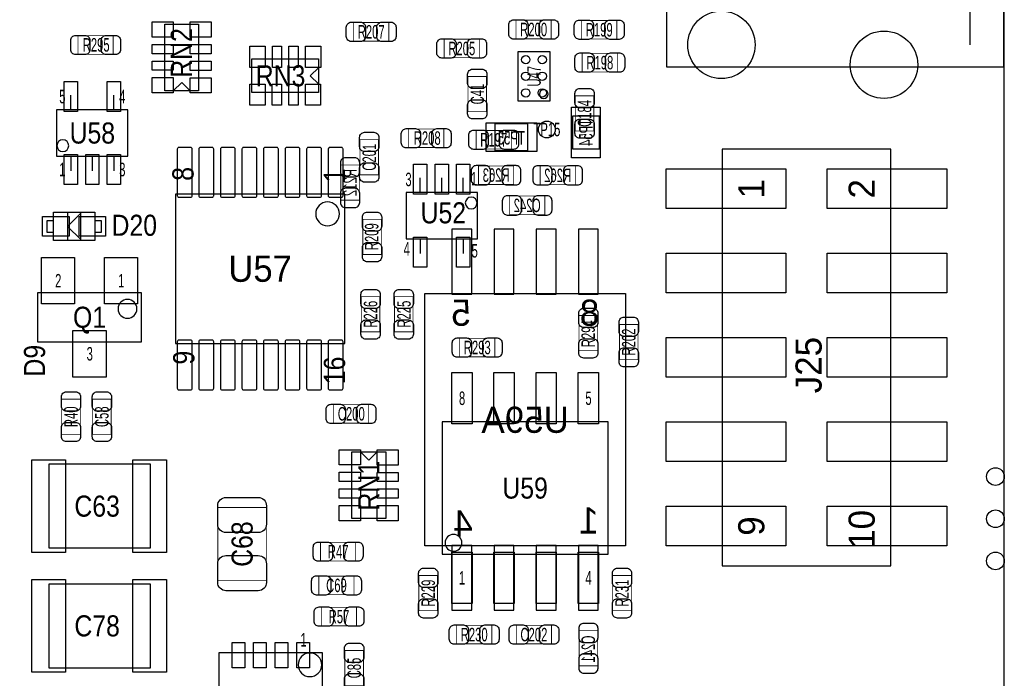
# Model space of a CAD drawing. Extents: x -31 to 174, y -12 to 124.
# Tile 16 of 20: x 121 to 151, y 45 to 65. Entities that reach past the tile are written whole.
import ezdxf
from ezdxf.enums import TextEntityAlignment as Align

# ---------------------------------------------------------------- set-up
doc = ezdxf.new("R2010")
doc.units = 0
for name, color, linetype in [('BG_OUTLINE', 3, 'CONTINUOUS'), ('PG_ASSEMBLY_BOTTOM', 140, 'CONTINUOUS'), ('PG_ASSEMBLY_TOP', 140, 'CONTINUOUS'), ('PIN_BOTTOM', 2, 'CONTINUOUS'), ('PIN_TOP', 160, 'CONTINUOUS'), ('RD_ASSEMBLY_BOTTOM', 140, 'CONTINUOUS'), ('RD_ASSEMBLY_TOP', 140, 'CONTINUOUS')]:
    doc.layers.add(name, color=color, linetype=linetype)

msp = doc.modelspace()

# ---------------------------------------------------------------- linework, layer by layer
at = {"layer": 'BG_OUTLINE'}
msp.add_lwpolyline([(0, 0), (0, 46.233588), (5.526532, 46.233588, 0.413393), (6.522212, 47.232062), (6.522212, 48.731932, 0.414214), (5.522214, 49.73193), (0, 49.73193), (0, 74.98207), (5.522214, 74.98207, 0.414214), (6.522212, 75.982068), (6.522212, 77.481938, 0.413393), (5.526532, 78.480412), (0, 78.480412), (0, 89.662), (150.622, 89.662), (150.622, 0)], format="xyb", close=True, dxfattribs=at)
at = {"layer": 'PG_ASSEMBLY_BOTTOM'}
for points in [[(137.59053, 60.81141), (137.59053, 62.33541), (138.45413, 62.33541), (138.45413, 60.81141), (137.59053, 60.81141)], [(136.54024, 61.00064), (135.01624, 61.00064), (135.01624, 61.86424), (136.54024, 61.86424), (136.54024, 61.00064)], [(133.166358, 49.119028), (133.166358, 56.719216), (139.21613, 56.719216), (139.21613, 49.119028), (133.166358, 49.119028)]]:
    msp.add_lwpolyline(points, dxfattribs=at)
at = {"layer": 'PG_ASSEMBLY_BOTTOM', "const_width": 0.024892}
for points in [[(130.635502, 59.533282), (131.195318, 59.533282), (131.195318, 60.593478), (130.635502, 60.593478), (130.635502, 59.533282)], [(135.847328, 60.005722), (135.847328, 60.565538), (134.787132, 60.565538), (134.787132, 60.005722), (135.847328, 60.005722)], [(136.643872, 60.561728), (136.643872, 60.001912), (137.704068, 60.001912), (137.704068, 60.561728), (136.643872, 60.561728)], [(136.784588, 59.097672), (136.784588, 59.657488), (135.724392, 59.657488), (135.724392, 59.097672), (136.784588, 59.097672)], [(138.379708, 46.566328), (137.819892, 46.566328), (137.819892, 45.506132), (138.379708, 45.506132), (138.379708, 46.566328)]]:
    msp.add_lwpolyline(points, dxfattribs=at)
at = {"layer": 'PG_ASSEMBLY_TOP'}
for points in [[(140.458698, 63.53937), (140.458698, 79.389478), (150.608792, 79.389478), (150.608792, 63.53937)], [(121.8438, 49.0474), (121.8438, 51.5874), (124.8918, 51.5874), (124.8918, 49.0474)], [(121.8438, 45.4406), (121.8438, 47.9806), (124.8918, 47.9806), (124.8918, 45.4406)]]:
    msp.add_lwpolyline(points, close=True, dxfattribs=at)
for points in [[(149.608794, 64.214502), (149.608794, 78.714346)], [(125.33376, 62.83198), (125.33376, 64.83858), (126.34976, 64.83858), (126.34976, 62.83198), (125.33376, 62.83198)], [(136.948926, 64.006222), (135.968994, 64.006222), (135.968994, 62.526418), (136.948926, 62.526418), (136.948926, 64.006222)], [(129.96545, 62.77356), (127.95885, 62.77356), (127.95885, 63.78956), (129.96545, 63.78956), (129.96545, 62.77356)], [(129.71653, 63.28156), (129.97053, 63.53556)], [(129.71653, 63.28156), (129.97053, 63.02756)], [(125.84176, 63.0809), (125.58776, 62.8269)], [(125.84176, 63.0809), (126.09576, 62.8269)], [(122.49658, 62.2427), (122.49658, 62.6999)], [(123.79706, 62.2427), (123.79706, 62.6999)], [(122.071638, 60.856876), (124.221748, 60.856876), (124.221748, 62.256924), (122.071638, 62.256924), (122.071638, 60.856876)], [(122.49658, 60.8711), (122.49658, 60.4139)], [(123.14682, 60.8711), (123.14682, 60.4139)], [(123.79706, 60.8711), (123.79706, 60.4139)], [(142.131796, 61.07049), (142.131796, 48.52289), (147.211796, 48.52289), (147.211796, 61.07049), (142.131796, 61.07049)], [(133.02742, 59.75477), (133.02742, 60.21197)], [(133.67766, 59.75477), (133.67766, 60.21197)], [(134.3279, 59.75477), (134.3279, 60.21197)], [(125.655832, 59.719972), (125.655832, 55.220108), (130.755644, 55.220108), (130.755644, 59.719972), (125.655832, 59.719972)], [(134.752842, 59.768994), (132.602732, 59.768994), (132.602732, 58.368946), (134.752842, 58.368946), (134.752842, 59.768994)], [(121.971816, 59.170062), (123.222004, 59.170062), (123.222004, 58.320178), (121.971816, 58.320178), (121.971816, 59.170062)], [(122.796808, 59.14517), (122.397012, 58.74512), (122.796808, 58.34507), (122.796808, 59.14517)], [(122.397012, 59.14517), (122.397012, 58.34507)], [(121.971816, 58.575194), (121.971816, 58.915046), (121.771918, 58.915046), (121.771918, 58.575194), (121.971816, 58.575194)], [(123.421902, 58.575194), (123.421902, 58.915046), (123.222004, 58.915046), (123.222004, 58.575194), (123.421902, 58.575194)], [(133.02742, 58.38317), (133.02742, 57.92597)], [(134.3279, 58.38317), (134.3279, 57.92597)], [(124.623068, 56.757062), (124.623068, 55.256938), (121.502932, 55.256938), (121.502932, 56.757062), (124.623068, 56.757062)], [(138.693144, 48.86833), (138.693144, 52.85613), (133.689344, 52.85613), (133.689344, 48.86833), (138.693144, 48.86833)], [(131.98856, 51.94935), (131.98856, 49.94275), (130.97256, 49.94275), (130.97256, 51.94935), (131.98856, 51.94935)], [(131.48056, 51.70043), (131.22656, 51.95443)], [(131.48056, 51.70043), (131.73456, 51.95443)], [(130.0734, 45.904404), (130.0734, 42.805604), (126.9746, 42.805604), (126.9746, 45.904404), (130.0734, 45.904404)]]:
    msp.add_lwpolyline(points, dxfattribs=at)
at = {"layer": 'PG_ASSEMBLY_TOP', "const_width": 0.024892}
for points in [[(131.021582, 64.324992), (131.021582, 64.884808), (132.081778, 64.884808), (132.081778, 64.324992), (131.021582, 64.324992)], [(136.978898, 64.955928), (136.978898, 64.396112), (135.918702, 64.396112), (135.918702, 64.955928), (136.978898, 64.955928)], [(137.894822, 64.388492), (137.894822, 64.948308), (138.955018, 64.948308), (138.955018, 64.388492), (137.894822, 64.388492)], [(123.775978, 64.488568), (123.775978, 63.928752), (122.715782, 63.928752), (122.715782, 64.488568), (123.775978, 64.488568)], [(133.752082, 63.824612), (133.752082, 64.384428), (134.812278, 64.384428), (134.812278, 63.824612), (133.752082, 63.824612)], [(137.912602, 63.397892), (137.912602, 63.957708), (138.972798, 63.957708), (138.972798, 63.397892), (137.912602, 63.397892)], [(135.029448, 62.200282), (134.469632, 62.200282), (134.469632, 63.260478), (135.029448, 63.260478), (135.029448, 62.200282)], [(137.702798, 62.678818), (138.262614, 62.678818), (138.262614, 61.618622), (137.702798, 61.618622), (137.702798, 62.678818)], [(133.740398, 61.679328), (133.740398, 61.119512), (132.680202, 61.119512), (132.680202, 61.679328), (133.740398, 61.679328)], [(135.774938, 61.633608), (135.774938, 61.073792), (134.714742, 61.073792), (134.714742, 61.633608), (135.774938, 61.633608)], [(131.213352, 61.358018), (131.773168, 61.358018), (131.773168, 60.297822), (131.213352, 60.297822), (131.213352, 61.358018)], [(131.298442, 58.957718), (131.858258, 58.957718), (131.858258, 57.897522), (131.298442, 57.897522), (131.298442, 58.957718)], [(131.812538, 55.567072), (131.252722, 55.567072), (131.252722, 56.627268), (131.812538, 56.627268), (131.812538, 55.567072)], [(132.813298, 55.567072), (132.253482, 55.567072), (132.253482, 56.627268), (132.813298, 56.627268), (132.813298, 55.567072)], [(138.376152, 54.999382), (137.816336, 54.999382), (137.816336, 56.059578), (138.376152, 56.059578), (138.376152, 54.999382)], [(139.593828, 54.730142), (139.034012, 54.730142), (139.034012, 55.790338), (139.593828, 55.790338), (139.593828, 54.730142)], [(134.21614, 54.813962), (134.21614, 55.373778), (135.276336, 55.373778), (135.276336, 54.813962), (134.21614, 54.813962)], [(122.224292, 53.539898), (122.784108, 53.539898), (122.784108, 52.479702), (122.224292, 52.479702), (122.224292, 53.539898)], [(123.15444, 53.539898), (123.714256, 53.539898), (123.714256, 52.479702), (123.15444, 52.479702), (123.15444, 53.539898)], [(130.413252, 52.816252), (130.413252, 53.376068), (131.473448, 53.376068), (131.473448, 52.816252), (130.413252, 52.816252)], [(128.390396, 48.074326), (126.930404, 48.074326), (126.930404, 50.274474), (128.390396, 50.274474), (128.390396, 48.074326)], [(131.086098, 49.225708), (131.086098, 48.665892), (130.025902, 48.665892), (130.025902, 49.225708), (131.086098, 49.225708)], [(129.975102, 47.649892), (129.975102, 48.209708), (131.035298, 48.209708), (131.035298, 47.649892), (129.975102, 47.649892)], [(133.550152, 47.167038), (132.990336, 47.167038), (132.990336, 48.227234), (133.550152, 48.227234), (133.550152, 47.167038)], [(139.392152, 47.167038), (138.832336, 47.167038), (138.832336, 48.227234), (139.392152, 48.227234), (139.392152, 47.167038)], [(130.051302, 46.710092), (130.051302, 47.269908), (131.111498, 47.269908), (131.111498, 46.710092), (130.051302, 46.710092)], [(135.18642, 46.727618), (135.18642, 46.167802), (134.126224, 46.167802), (134.126224, 46.727618), (135.18642, 46.727618)], [(135.926068, 46.167294), (135.926068, 46.72711), (136.986264, 46.72711), (136.986264, 46.167294), (135.926068, 46.167294)], [(130.758692, 45.970698), (131.318508, 45.970698), (131.318508, 44.910502), (130.758692, 44.910502), (130.758692, 45.970698)]]:
    msp.add_lwpolyline(points, dxfattribs=at)
at = {"layer": 'PG_ASSEMBLY_TOP'}
for points in [[(136.882124, 62.73038, 1), (136.619996, 62.73038, 1)], [(124.489972, 56.261, 1), (123.922028, 56.261, 1)]]:
    msp.add_lwpolyline(points, format="xyb", close=True, dxfattribs=at)
for points in [[(122.43562, 61.1759, 1), (122.08002, 61.1759, 1), (122.43562, 61.1759)], [(130.596894, 59.12104, 1), (129.878582, 59.12104, 1), (130.596894, 59.12104)], [(134.74446, 59.44997, 1), (134.38886, 59.44997, 1), (134.74446, 59.44997)], [(134.286244, 49.21123, 1), (133.778244, 49.21123, 1), (134.286244, 49.21123)], [(130.0607, 45.53712, 1), (129.3495, 45.53712, 1), (130.0607, 45.53712)]]:
    msp.add_lwpolyline(points, format="xyb", dxfattribs=at)
at = {"layer": 'PIN_BOTTOM'}
for points in [[(137.61593, 61.07811), (138.42873, 61.07811), (138.42873, 62.06871), (137.61593, 62.06871)], [(136.27354, 61.02604), (136.27354, 61.83884), (135.28294, 61.83884), (135.28294, 61.02604)], [(133.98627, 56.706135), (134.586218, 56.706135), (134.586218, 58.656093), (133.98627, 58.656093)], [(135.25627, 56.706135), (135.856218, 56.706135), (135.856218, 58.656093), (135.25627, 58.656093)], [(136.52627, 56.706135), (137.126218, 56.706135), (137.126218, 58.656093), (136.52627, 58.656093)], [(137.79627, 56.706135), (138.396218, 56.706135), (138.396218, 58.656093), (137.79627, 58.656093)], [(133.98627, 47.182151), (134.586218, 47.182151), (134.586218, 49.132109), (133.98627, 49.132109)], [(135.25627, 47.182151), (135.856218, 47.182151), (135.856218, 49.132109), (135.25627, 49.132109)], [(136.52627, 47.182151), (137.126218, 47.182151), (137.126218, 49.132109), (136.52627, 49.132109)], [(137.79627, 47.182151), (138.396218, 47.182151), (138.396218, 49.132109), (137.79627, 49.132109)]]:
    msp.add_lwpolyline(points, close=True, dxfattribs=at)
for points in [[(130.625342, 60.663328), (130.625342, 60.38342, 0.414846), (130.775456, 60.233306), (131.055364, 60.233306, 0.414846), (131.205478, 60.38342), (131.205478, 60.663328, 0.414846), (131.055364, 60.813442), (130.775456, 60.813442, 0.414846)], [(134.717282, 59.995562), (134.99719, 59.995562, 0.414846), (135.147304, 60.145676), (135.147304, 60.425584, 0.414846), (134.99719, 60.575698), (134.717282, 60.575698, 0.414846), (134.567168, 60.425584), (134.567168, 60.145676, 0.414846)], [(135.917178, 60.575698), (135.63727, 60.575698, 0.414846), (135.487156, 60.425584), (135.487156, 60.145676, 0.414846), (135.63727, 59.995562), (135.917178, 59.995562, 0.414846), (136.067292, 60.145676), (136.067292, 60.425584, 0.414846)], [(136.574022, 59.991752), (136.85393, 59.991752, 0.414846), (137.004044, 60.141866), (137.004044, 60.421774, 0.414846), (136.85393, 60.571888), (136.574022, 60.571888, 0.414846), (136.423908, 60.421774), (136.423908, 60.141866, 0.414846)], [(137.773918, 60.571888), (137.49401, 60.571888, 0.414846), (137.343896, 60.421774), (137.343896, 60.141866, 0.414846), (137.49401, 59.991752), (137.773918, 59.991752, 0.414846), (137.924032, 60.141866), (137.924032, 60.421774, 0.414846)], [(131.205478, 59.463432), (131.205478, 59.74334, 0.414846), (131.055364, 59.893454), (130.775456, 59.893454, 0.414846), (130.625342, 59.74334), (130.625342, 59.463432, 0.414846), (130.775456, 59.313318), (131.055364, 59.313318, 0.414846)], [(135.654542, 59.087512), (135.93445, 59.087512, 0.414846), (136.084564, 59.237626), (136.084564, 59.517534, 0.414846), (135.93445, 59.667648), (135.654542, 59.667648, 0.414846), (135.504428, 59.517534), (135.504428, 59.237626, 0.414846)], [(136.854438, 59.667648), (136.57453, 59.667648, 0.414846), (136.424416, 59.517534), (136.424416, 59.237626, 0.414846), (136.57453, 59.087512), (136.854438, 59.087512, 0.414846), (137.004552, 59.237626), (137.004552, 59.517534, 0.414846)], [(137.809732, 46.636178), (137.809732, 46.35627, 0.414846), (137.959846, 46.206156), (138.239754, 46.206156, 0.414846), (138.389868, 46.35627), (138.389868, 46.636178, 0.414846), (138.239754, 46.786292), (137.959846, 46.786292, 0.414846)], [(138.389868, 45.436282), (138.389868, 45.71619, 0.414846), (138.239754, 45.866304), (137.959846, 45.866304, 0.414846), (137.809732, 45.71619), (137.809732, 45.436282, 0.414846), (137.959846, 45.286168), (138.239754, 45.286168, 0.414846)]]:
    msp.add_lwpolyline(points, format="xyb", close=True, dxfattribs=at)
for centre, radius in [((142.108682, 64.214502), 1.016), ((147.00885, 63.6143), 1.016), ((150.368, 51.2064), 0.2667), ((150.368, 49.9364), 0.2667), ((150.368, 48.6664), 0.2667)]:
    msp.add_circle(centre, radius, dxfattribs=at)
at = {"layer": 'PIN_TOP'}
for points in [[(125.58776, 64.44488), (124.95276, 64.44488), (124.95276, 64.90208), (125.58776, 64.90208)], [(126.73076, 64.44488), (126.09576, 64.44488), (126.09576, 64.90208), (126.73076, 64.90208)], [(125.58776, 63.94704), (124.95276, 63.94704), (124.95276, 64.22644), (125.58776, 64.22644)], [(126.73076, 63.9445), (126.09576, 63.9445), (126.09576, 64.2239), (126.73076, 64.2239)], [(128.35255, 64.17056), (128.35255, 63.53556), (127.89535, 63.53556), (127.89535, 64.17056)], [(128.85293, 64.17056), (128.85293, 63.53556), (128.57353, 63.53556), (128.57353, 64.17056)], [(129.35331, 64.17056), (129.35331, 63.53556), (129.07391, 63.53556), (129.07391, 64.17056)], [(130.03403, 64.17056), (130.03403, 63.53556), (129.57683, 63.53556), (129.57683, 64.17056)], [(125.58776, 63.44666), (124.95276, 63.44666), (124.95276, 63.72606), (125.58776, 63.72606)], [(126.73076, 63.44412), (126.09576, 63.44412), (126.09576, 63.72352), (126.73076, 63.72352)], [(125.58776, 62.76848), (124.95276, 62.76848), (124.95276, 63.22568), (125.58776, 63.22568)], [(126.73076, 62.7634), (126.09576, 62.7634), (126.09576, 63.2206), (126.73076, 63.2206)], [(122.296428, 62.206632), (122.296428, 63.106554), (122.696478, 63.106554), (122.696478, 62.206632)], [(123.596908, 62.206632), (123.596908, 63.106554), (123.996958, 63.106554), (123.996958, 62.206632)], [(128.35255, 63.02756), (128.35255, 62.39256), (127.89535, 62.39256), (127.89535, 63.02756)], [(128.85039, 63.02756), (128.85039, 62.39256), (128.57099, 62.39256), (128.57099, 63.02756)], [(129.35077, 63.02756), (129.35077, 62.39256), (129.07137, 62.39256), (129.07137, 63.02756)], [(130.02895, 63.02756), (130.02895, 62.39256), (129.57175, 62.39256), (129.57175, 63.02756)], [(122.296428, 60.006992), (122.296428, 60.906914), (122.696478, 60.906914), (122.696478, 60.006992)], [(122.946668, 60.006992), (122.946668, 60.906914), (123.346718, 60.906914), (123.346718, 60.006992)], [(123.596908, 60.006992), (123.596908, 60.906914), (123.996958, 60.906914), (123.996958, 60.006992)], [(133.227445, 60.618751), (133.227445, 59.718829), (132.827395, 59.718829), (132.827395, 60.618751)], [(133.877685, 60.618751), (133.877685, 59.718829), (133.477635, 59.718829), (133.477635, 60.618751)], [(134.527925, 60.618751), (134.527925, 59.718829), (134.127875, 59.718829), (134.127875, 60.618751)], [(140.442696, 60.47359), (144.049496, 60.47359), (144.049496, 59.27979), (140.442696, 59.27979)], [(145.294096, 60.47359), (148.900896, 60.47359), (148.900896, 59.27979), (145.294096, 59.27979)], [(121.64695, 58.445146), (121.64695, 59.045094), (122.44705, 59.045094), (122.44705, 58.445146)], [(122.74677, 58.445146), (122.74677, 59.045094), (123.54687, 59.045094), (123.54687, 58.445146)], [(133.227445, 58.419111), (133.227445, 57.519189), (132.827395, 57.519189), (132.827395, 58.419111)], [(134.527925, 58.419111), (134.527925, 57.519189), (134.127875, 57.519189), (134.127875, 58.419111)], [(140.442696, 57.93359), (144.049496, 57.93359), (144.049496, 56.73979), (140.442696, 56.73979)], [(145.294096, 57.93359), (148.900896, 57.93359), (148.900896, 56.73979), (145.294096, 56.73979)], [(122.613039, 57.807098), (122.613039, 56.40705), (121.613041, 56.40705), (121.613041, 57.807098)], [(124.512959, 57.807098), (124.512959, 56.40705), (123.512961, 56.40705), (123.512961, 57.807098)], [(123.562999, 55.60695), (123.562999, 54.206902), (122.563001, 54.206902), (122.563001, 55.60695)], [(140.442696, 55.39359), (144.049496, 55.39359), (144.049496, 54.19979), (140.442696, 54.19979)], [(145.294096, 55.39359), (148.900896, 55.39359), (148.900896, 54.19979), (145.294096, 54.19979)], [(134.591044, 52.79263), (133.981444, 52.79263), (133.981444, 54.34203), (134.591044, 54.34203)], [(135.861044, 52.79263), (135.251444, 52.79263), (135.251444, 54.34203), (135.861044, 54.34203)], [(137.131044, 52.79263), (136.521444, 52.79263), (136.521444, 54.34203), (137.131044, 54.34203)], [(138.401044, 52.79263), (137.791444, 52.79263), (137.791444, 54.34203), (138.401044, 54.34203)], [(140.442696, 52.85359), (144.049496, 52.85359), (144.049496, 51.65979), (140.442696, 51.65979)], [(145.294096, 52.85359), (148.900896, 52.85359), (148.900896, 51.65979), (145.294096, 51.65979)], [(130.59156, 52.01793), (131.22656, 52.01793), (131.22656, 51.56073), (130.59156, 51.56073)], [(131.73456, 52.01285), (132.36956, 52.01285), (132.36956, 51.55565), (131.73456, 51.55565)], [(121.3231, 48.9204), (121.3231, 51.7144), (122.3391, 51.7144), (122.3391, 48.9204)], [(124.3711, 48.9204), (124.3711, 51.7144), (125.3871, 51.7144), (125.3871, 48.9204)], [(130.59156, 51.33721), (131.22656, 51.33721), (131.22656, 51.05781), (130.59156, 51.05781)], [(131.73456, 51.33467), (132.36956, 51.33467), (132.36956, 51.05527), (131.73456, 51.05527)], [(130.59156, 50.83683), (131.22656, 50.83683), (131.22656, 50.55743), (130.59156, 50.55743)], [(131.73456, 50.83429), (132.36956, 50.83429), (132.36956, 50.55489), (131.73456, 50.55489)], [(130.59156, 50.33645), (131.22656, 50.33645), (131.22656, 49.87925), (130.59156, 49.87925)], [(131.73456, 50.33645), (132.36956, 50.33645), (132.36956, 49.87925), (131.73456, 49.87925)], [(140.442696, 50.31359), (144.049496, 50.31359), (144.049496, 49.11979), (140.442696, 49.11979)], [(145.294096, 50.31359), (148.900896, 50.31359), (148.900896, 49.11979), (145.294096, 49.11979)], [(134.591044, 47.38243), (133.981444, 47.38243), (133.981444, 48.93183), (134.591044, 48.93183)], [(135.861044, 47.38243), (135.251444, 47.38243), (135.251444, 48.93183), (135.861044, 48.93183)], [(137.131044, 47.38243), (136.521444, 47.38243), (136.521444, 48.93183), (137.131044, 48.93183)], [(138.401044, 47.38243), (137.791444, 47.38243), (137.791444, 48.93183), (138.401044, 48.93183)], [(121.3231, 45.3136), (121.3231, 48.1076), (122.3391, 48.1076), (122.3391, 45.3136)], [(124.3711, 45.3136), (124.3711, 48.1076), (125.3871, 48.1076), (125.3871, 45.3136)], [(127.35814, 46.209204), (127.73914, 46.209204), (127.73914, 45.447204), (127.35814, 45.447204)], [(128.00838, 46.209204), (128.38938, 46.209204), (128.38938, 45.447204), (128.00838, 45.447204)], [(128.65862, 46.209204), (129.03962, 46.209204), (129.03962, 45.447204), (128.65862, 45.447204)], [(129.30886, 46.209204), (129.68986, 46.209204), (129.68986, 45.447204), (129.30886, 45.447204)]]:
    msp.add_lwpolyline(points, close=True, dxfattribs=at)
for points in [[(130.951732, 64.894968), (131.23164, 64.894968, -0.414846), (131.381754, 64.744854), (131.381754, 64.464946, -0.414846), (131.23164, 64.314832), (130.951732, 64.314832, -0.414846), (130.801618, 64.464946), (130.801618, 64.744854, -0.414846)], [(132.151628, 64.314832), (131.87172, 64.314832, -0.414846), (131.721606, 64.464946), (131.721606, 64.744854, -0.414846), (131.87172, 64.894968), (132.151628, 64.894968, -0.414846), (132.301742, 64.744854), (132.301742, 64.464946, -0.414846)], [(135.848852, 64.966088), (136.12876, 64.966088, -0.414846), (136.278874, 64.815974), (136.278874, 64.536066, -0.414846), (136.12876, 64.385952), (135.848852, 64.385952, -0.414846), (135.698738, 64.536066), (135.698738, 64.815974, -0.414846)], [(137.048748, 64.385952), (136.76884, 64.385952, -0.414846), (136.618726, 64.536066), (136.618726, 64.815974, -0.414846), (136.76884, 64.966088), (137.048748, 64.966088, -0.414846), (137.198862, 64.815974), (137.198862, 64.536066, -0.414846)], [(137.824972, 64.958468), (138.10488, 64.958468, -0.414846), (138.254994, 64.808354), (138.254994, 64.528446, -0.414846), (138.10488, 64.378332), (137.824972, 64.378332, -0.414846), (137.674858, 64.528446), (137.674858, 64.808354, -0.414846)], [(139.024868, 64.378332), (138.74496, 64.378332, -0.414846), (138.594846, 64.528446), (138.594846, 64.808354, -0.414846), (138.74496, 64.958468), (139.024868, 64.958468, -0.414846), (139.174982, 64.808354), (139.174982, 64.528446, -0.414846)], [(122.645932, 64.498728), (122.92584, 64.498728, -0.414846), (123.075954, 64.348614), (123.075954, 64.068706, -0.414846), (122.92584, 63.918592), (122.645932, 63.918592, -0.414846), (122.495818, 64.068706), (122.495818, 64.348614, -0.414846)], [(123.845828, 63.918592), (123.56592, 63.918592, -0.414846), (123.415806, 64.068706), (123.415806, 64.348614, -0.414846), (123.56592, 64.498728), (123.845828, 64.498728, -0.414846), (123.995942, 64.348614), (123.995942, 64.068706, -0.414846)], [(133.682232, 64.394588), (133.96214, 64.394588, -0.414846), (134.112254, 64.244474), (134.112254, 63.964566, -0.414846), (133.96214, 63.814452), (133.682232, 63.814452, -0.414846), (133.532118, 63.964566), (133.532118, 64.244474, -0.414846)], [(134.882128, 63.814452), (134.60222, 63.814452, -0.414846), (134.452106, 63.964566), (134.452106, 64.244474, -0.414846), (134.60222, 64.394588), (134.882128, 64.394588, -0.414846), (135.032242, 64.244474), (135.032242, 63.964566, -0.414846)], [(137.842752, 63.967868), (138.12266, 63.967868, -0.414846), (138.272774, 63.817754), (138.272774, 63.537846, -0.414846), (138.12266, 63.387732), (137.842752, 63.387732, -0.414846), (137.692638, 63.537846), (137.692638, 63.817754, -0.414846)], [(139.042648, 63.387732), (138.76274, 63.387732, -0.414846), (138.612626, 63.537846), (138.612626, 63.817754, -0.414846), (138.76274, 63.967868), (139.042648, 63.967868, -0.414846), (139.192762, 63.817754), (139.192762, 63.537846, -0.414846)], [(135.039608, 63.330328), (135.039608, 63.05042, -0.414846), (134.889494, 62.900306), (134.609586, 62.900306, -0.414846), (134.459472, 63.05042), (134.459472, 63.330328, -0.414846), (134.609586, 63.480442), (134.889494, 63.480442, -0.414846)], [(138.272774, 62.748668), (138.272774, 62.46876, -0.414846), (138.12266, 62.318646), (137.842752, 62.318646, -0.414846), (137.692638, 62.46876), (137.692638, 62.748668, -0.414846), (137.842752, 62.898782), (138.12266, 62.898782, -0.414846)], [(134.459472, 62.130432), (134.459472, 62.41034, -0.414846), (134.609586, 62.560454), (134.889494, 62.560454, -0.414846), (135.039608, 62.41034), (135.039608, 62.130432, -0.414846), (134.889494, 61.980318), (134.609586, 61.980318, -0.414846)], [(137.692638, 61.548772), (137.692638, 61.82868, -0.414846), (137.842752, 61.978794), (138.12266, 61.978794, -0.414846), (138.272774, 61.82868), (138.272774, 61.548772, -0.414846), (138.12266, 61.398658), (137.842752, 61.398658, -0.414846)], [(131.783328, 61.427868), (131.783328, 61.14796, -0.414846), (131.633214, 60.997846), (131.353306, 60.997846, -0.414846), (131.203192, 61.14796), (131.203192, 61.427868, -0.414846), (131.353306, 61.577982), (131.633214, 61.577982, -0.414846)], [(132.610352, 61.689488), (132.89026, 61.689488, -0.414846), (133.040374, 61.539374), (133.040374, 61.259466, -0.414846), (132.89026, 61.109352), (132.610352, 61.109352, -0.414846), (132.460238, 61.259466), (132.460238, 61.539374, -0.414846)], [(133.810248, 61.109352), (133.53034, 61.109352, -0.414846), (133.380226, 61.259466), (133.380226, 61.539374, -0.414846), (133.53034, 61.689488), (133.810248, 61.689488, -0.414846), (133.960362, 61.539374), (133.960362, 61.259466, -0.414846)], [(134.644892, 61.643768), (134.9248, 61.643768, -0.414846), (135.074914, 61.493654), (135.074914, 61.213746, -0.414846), (134.9248, 61.063632), (134.644892, 61.063632, -0.414846), (134.494778, 61.213746), (134.494778, 61.493654, -0.414846)], [(135.844788, 61.063632), (135.56488, 61.063632, -0.414846), (135.414766, 61.213746), (135.414766, 61.493654, -0.414846), (135.56488, 61.643768), (135.844788, 61.643768, -0.414846), (135.994902, 61.493654), (135.994902, 61.213746, -0.414846)], [(125.705616, 61.069982), (125.705616, 59.669934, 0.414245), (125.755654, 59.619896), (126.105666, 59.619896, 0.414245), (126.155704, 59.669934), (126.155704, 61.069982, 0.414245), (126.105666, 61.12002), (125.755654, 61.12002, 0.414245)], [(126.355602, 61.069982), (126.355602, 59.669934, 0.414245), (126.40564, 59.619896), (126.755652, 59.619896, 0.414245), (126.80569, 59.669934), (126.80569, 61.069982, 0.414245), (126.755652, 61.12002), (126.40564, 61.12002, 0.414245)], [(127.005588, 61.069982), (127.005588, 59.669934, 0.414245), (127.055626, 59.619896), (127.405638, 59.619896, 0.414245), (127.455676, 59.669934), (127.455676, 61.069982, 0.414245), (127.405638, 61.12002), (127.055626, 61.12002, 0.414245)], [(127.655574, 61.069982), (127.655574, 59.669934, 0.414245), (127.705612, 59.619896), (128.055624, 59.619896, 0.414245), (128.105662, 59.669934), (128.105662, 61.069982, 0.414245), (128.055624, 61.12002), (127.705612, 61.12002, 0.414245)], [(128.305814, 61.069982), (128.305814, 59.669934, 0.414245), (128.355852, 59.619896), (128.705864, 59.619896, 0.414245), (128.755902, 59.669934), (128.755902, 61.069982, 0.414245), (128.705864, 61.12002), (128.355852, 61.12002, 0.414245)], [(128.9558, 61.069982), (128.9558, 59.669934, 0.414245), (129.005838, 59.619896), (129.35585, 59.619896, 0.414245), (129.405888, 59.669934), (129.405888, 61.069982, 0.414245), (129.35585, 61.12002), (129.005838, 61.12002, 0.414245)], [(129.605786, 61.069982), (129.605786, 59.669934, 0.414245), (129.655824, 59.619896), (130.005836, 59.619896, 0.414245), (130.055874, 59.669934), (130.055874, 61.069982, 0.414245), (130.005836, 61.12002), (129.655824, 61.12002, 0.414245)], [(130.255772, 61.069982), (130.255772, 59.669934, 0.414245), (130.30581, 59.619896), (130.655822, 59.619896, 0.414245), (130.70586, 59.669934), (130.70586, 61.069982, 0.414245), (130.655822, 61.12002), (130.30581, 61.12002, 0.414245)], [(131.203192, 60.227972), (131.203192, 60.50788, -0.414846), (131.353306, 60.657994), (131.633214, 60.657994, -0.414846), (131.783328, 60.50788), (131.783328, 60.227972, -0.414846), (131.633214, 60.077858), (131.353306, 60.077858, -0.414846)], [(131.868418, 59.027568), (131.868418, 58.74766, -0.414846), (131.718304, 58.597546), (131.438396, 58.597546, -0.414846), (131.288282, 58.74766), (131.288282, 59.027568, -0.414846), (131.438396, 59.177682), (131.718304, 59.177682, -0.414846)], [(131.288282, 57.827672), (131.288282, 58.10758, -0.414846), (131.438396, 58.257694), (131.718304, 58.257694, -0.414846), (131.868418, 58.10758), (131.868418, 57.827672, -0.414846), (131.718304, 57.677558), (131.438396, 57.677558, -0.414846)], [(131.822698, 56.697118), (131.822698, 56.41721, -0.414846), (131.672584, 56.267096), (131.392676, 56.267096, -0.414846), (131.242562, 56.41721), (131.242562, 56.697118, -0.414846), (131.392676, 56.847232), (131.672584, 56.847232, -0.414846)], [(132.823458, 56.697118), (132.823458, 56.41721, -0.414846), (132.673344, 56.267096), (132.393436, 56.267096, -0.414846), (132.243322, 56.41721), (132.243322, 56.697118, -0.414846), (132.393436, 56.847232), (132.673344, 56.847232, -0.414846)], [(138.386312, 56.129428), (138.386312, 55.84952, -0.414846), (138.236198, 55.699406), (137.95629, 55.699406, -0.414846), (137.806176, 55.84952), (137.806176, 56.129428, -0.414846), (137.95629, 56.279542), (138.236198, 56.279542, -0.414846)], [(131.242562, 55.497222), (131.242562, 55.77713, -0.414846), (131.392676, 55.927244), (131.672584, 55.927244, -0.414846), (131.822698, 55.77713), (131.822698, 55.497222, -0.414846), (131.672584, 55.347108), (131.392676, 55.347108, -0.414846)], [(132.243322, 55.497222), (132.243322, 55.77713, -0.414846), (132.393436, 55.927244), (132.673344, 55.927244, -0.414846), (132.823458, 55.77713), (132.823458, 55.497222, -0.414846), (132.673344, 55.347108), (132.393436, 55.347108, -0.414846)], [(139.603988, 55.860188), (139.603988, 55.58028, -0.414846), (139.453874, 55.430166), (139.173966, 55.430166, -0.414846), (139.023852, 55.58028), (139.023852, 55.860188, -0.414846), (139.173966, 56.010302), (139.453874, 56.010302, -0.414846)], [(125.705616, 55.270146), (125.705616, 53.870098, 0.414245), (125.755654, 53.82006), (126.105666, 53.82006, 0.414245), (126.155704, 53.870098), (126.155704, 55.270146, 0.414245), (126.105666, 55.320184), (125.755654, 55.320184, 0.414245)], [(126.355602, 55.270146), (126.355602, 53.870098, 0.414245), (126.40564, 53.82006), (126.755652, 53.82006, 0.414245), (126.80569, 53.870098), (126.80569, 55.270146, 0.414245), (126.755652, 55.320184), (126.40564, 55.320184, 0.414245)], [(127.005588, 55.270146), (127.005588, 53.870098, 0.414245), (127.055626, 53.82006), (127.405638, 53.82006, 0.414245), (127.455676, 53.870098), (127.455676, 55.270146, 0.414245), (127.405638, 55.320184), (127.055626, 55.320184, 0.414245)], [(127.655574, 55.270146), (127.655574, 53.870098, 0.414245), (127.705612, 53.82006), (128.055624, 53.82006, 0.414245), (128.105662, 53.870098), (128.105662, 55.270146, 0.414245), (128.055624, 55.320184), (127.705612, 55.320184, 0.414245)], [(128.305814, 55.270146), (128.305814, 53.870098, 0.414245), (128.355852, 53.82006), (128.705864, 53.82006, 0.414245), (128.755902, 53.870098), (128.755902, 55.270146, 0.414245), (128.705864, 55.320184), (128.355852, 55.320184, 0.414245)], [(128.9558, 55.270146), (128.9558, 53.870098, 0.414245), (129.005838, 53.82006), (129.35585, 53.82006, 0.414245), (129.405888, 53.870098), (129.405888, 55.270146, 0.414245), (129.35585, 55.320184), (129.005838, 55.320184, 0.414245)], [(129.605786, 55.270146), (129.605786, 53.870098, 0.414245), (129.655824, 53.82006), (130.005836, 53.82006, 0.414245), (130.055874, 53.870098), (130.055874, 55.270146, 0.414245), (130.005836, 55.320184), (129.655824, 55.320184, 0.414245)], [(130.255772, 55.270146), (130.255772, 53.870098, 0.414245), (130.30581, 53.82006), (130.655822, 53.82006, 0.414245), (130.70586, 53.870098), (130.70586, 55.270146, 0.414245), (130.655822, 55.320184), (130.30581, 55.320184, 0.414245)], [(134.14629, 55.383938), (134.426198, 55.383938, -0.414846), (134.576312, 55.233824), (134.576312, 54.953916, -0.414846), (134.426198, 54.803802), (134.14629, 54.803802, -0.414846), (133.996176, 54.953916), (133.996176, 55.233824, -0.414846)], [(135.346186, 54.803802), (135.066278, 54.803802, -0.414846), (134.916164, 54.953916), (134.916164, 55.233824, -0.414846), (135.066278, 55.383938), (135.346186, 55.383938, -0.414846), (135.4963, 55.233824), (135.4963, 54.953916, -0.414846)], [(137.806176, 54.929532), (137.806176, 55.20944, -0.414846), (137.95629, 55.359554), (138.236198, 55.359554, -0.414846), (138.386312, 55.20944), (138.386312, 54.929532, -0.414846), (138.236198, 54.779418), (137.95629, 54.779418, -0.414846)], [(139.023852, 54.660292), (139.023852, 54.9402, -0.414846), (139.173966, 55.090314), (139.453874, 55.090314, -0.414846), (139.603988, 54.9402), (139.603988, 54.660292, -0.414846), (139.453874, 54.510178), (139.173966, 54.510178, -0.414846)], [(122.794268, 53.609748), (122.794268, 53.32984, -0.414846), (122.644154, 53.179726), (122.364246, 53.179726, -0.414846), (122.214132, 53.32984), (122.214132, 53.609748, -0.414846), (122.364246, 53.759862), (122.644154, 53.759862, -0.414846)], [(123.724416, 53.609748), (123.724416, 53.32984, -0.414846), (123.574302, 53.179726), (123.294394, 53.179726, -0.414846), (123.14428, 53.32984), (123.14428, 53.609748, -0.414846), (123.294394, 53.759862), (123.574302, 53.759862, -0.414846)], [(130.343402, 53.386228), (130.62331, 53.386228, -0.414846), (130.773424, 53.236114), (130.773424, 52.956206, -0.414846), (130.62331, 52.806092), (130.343402, 52.806092, -0.414846), (130.193288, 52.956206), (130.193288, 53.236114, -0.414846)], [(131.543298, 52.806092), (131.26339, 52.806092, -0.414846), (131.113276, 52.956206), (131.113276, 53.236114, -0.414846), (131.26339, 53.386228), (131.543298, 53.386228, -0.414846), (131.693412, 53.236114), (131.693412, 52.956206, -0.414846)], [(122.214132, 52.409852), (122.214132, 52.68976, -0.414846), (122.364246, 52.839874), (122.644154, 52.839874, -0.414846), (122.794268, 52.68976), (122.794268, 52.409852, -0.414846), (122.644154, 52.259738), (122.364246, 52.259738, -0.414846)], [(123.14428, 52.409852), (123.14428, 52.68976, -0.414846), (123.294394, 52.839874), (123.574302, 52.839874, -0.414846), (123.724416, 52.68976), (123.724416, 52.409852, -0.414846), (123.574302, 52.259738), (123.294394, 52.259738, -0.414846)], [(128.395476, 50.329338), (128.395476, 49.769522, -0.414709), (128.145286, 49.519332), (127.175514, 49.519332, -0.414709), (126.925324, 49.769522), (126.925324, 50.329338, -0.414709), (127.175514, 50.579528), (128.145286, 50.579528, -0.414709)], [(129.956052, 49.235868), (130.23596, 49.235868, -0.414846), (130.386074, 49.085754), (130.386074, 48.805846, -0.414846), (130.23596, 48.655732), (129.956052, 48.655732, -0.414846), (129.805938, 48.805846), (129.805938, 49.085754, -0.414846)], [(131.155948, 48.655732), (130.87604, 48.655732, -0.414846), (130.725926, 48.805846), (130.725926, 49.085754, -0.414846), (130.87604, 49.235868), (131.155948, 49.235868, -0.414846), (131.306062, 49.085754), (131.306062, 48.805846, -0.414846)], [(126.925324, 48.019462), (126.925324, 48.579278, -0.414709), (127.175514, 48.829468), (128.145286, 48.829468, -0.414709), (128.395476, 48.579278), (128.395476, 48.019462, -0.414709), (128.145286, 47.769272), (127.175514, 47.769272, -0.414709)], [(133.560312, 48.297084), (133.560312, 48.017176, -0.414846), (133.410198, 47.867062), (133.13029, 47.867062, -0.414846), (132.980176, 48.017176), (132.980176, 48.297084, -0.414846), (133.13029, 48.447198), (133.410198, 48.447198, -0.414846)], [(139.402312, 48.297084), (139.402312, 48.017176, -0.414846), (139.252198, 47.867062), (138.97229, 47.867062, -0.414846), (138.822176, 48.017176), (138.822176, 48.297084, -0.414846), (138.97229, 48.447198), (139.252198, 48.447198, -0.414846)], [(129.905252, 48.219868), (130.18516, 48.219868, -0.414846), (130.335274, 48.069754), (130.335274, 47.789846, -0.414846), (130.18516, 47.639732), (129.905252, 47.639732, -0.414846), (129.755138, 47.789846), (129.755138, 48.069754, -0.414846)], [(131.105148, 47.639732), (130.82524, 47.639732, -0.414846), (130.675126, 47.789846), (130.675126, 48.069754, -0.414846), (130.82524, 48.219868), (131.105148, 48.219868, -0.414846), (131.255262, 48.069754), (131.255262, 47.789846, -0.414846)], [(132.980176, 47.097188), (132.980176, 47.377096, -0.414846), (133.13029, 47.52721), (133.410198, 47.52721, -0.414846), (133.560312, 47.377096), (133.560312, 47.097188, -0.414846), (133.410198, 46.947074), (133.13029, 46.947074, -0.414846)], [(138.822176, 47.097188), (138.822176, 47.377096, -0.414846), (138.97229, 47.52721), (139.252198, 47.52721, -0.414846), (139.402312, 47.377096), (139.402312, 47.097188, -0.414846), (139.252198, 46.947074), (138.97229, 46.947074, -0.414846)], [(129.981452, 47.280068), (130.26136, 47.280068, -0.414846), (130.411474, 47.129954), (130.411474, 46.850046, -0.414846), (130.26136, 46.699932), (129.981452, 46.699932, -0.414846), (129.831338, 46.850046), (129.831338, 47.129954, -0.414846)], [(131.181348, 46.699932), (130.90144, 46.699932, -0.414846), (130.751326, 46.850046), (130.751326, 47.129954, -0.414846), (130.90144, 47.280068), (131.181348, 47.280068, -0.414846), (131.331462, 47.129954), (131.331462, 46.850046, -0.414846)], [(134.056374, 46.737778), (134.336282, 46.737778, -0.414846), (134.486396, 46.587664), (134.486396, 46.307756, -0.414846), (134.336282, 46.157642), (134.056374, 46.157642, -0.414846), (133.90626, 46.307756), (133.90626, 46.587664, -0.414846)], [(135.25627, 46.157642), (134.976362, 46.157642, -0.414846), (134.826248, 46.307756), (134.826248, 46.587664, -0.414846), (134.976362, 46.737778), (135.25627, 46.737778, -0.414846), (135.406384, 46.587664), (135.406384, 46.307756, -0.414846)], [(135.856218, 46.73727), (136.136126, 46.73727, -0.414846), (136.28624, 46.587156), (136.28624, 46.307248, -0.414846), (136.136126, 46.157134), (135.856218, 46.157134, -0.414846), (135.706104, 46.307248), (135.706104, 46.587156, -0.414846)], [(137.056114, 46.157134), (136.776206, 46.157134, -0.414846), (136.626092, 46.307248), (136.626092, 46.587156, -0.414846), (136.776206, 46.73727), (137.056114, 46.73727, -0.414846), (137.206228, 46.587156), (137.206228, 46.307248, -0.414846)], [(131.328668, 46.040548), (131.328668, 45.76064, -0.414846), (131.178554, 45.610526), (130.898646, 45.610526, -0.414846), (130.748532, 45.76064), (130.748532, 46.040548, -0.414846), (130.898646, 46.190662), (131.178554, 46.190662, -0.414846)], [(130.748532, 44.840652), (130.748532, 45.12056, -0.414846), (130.898646, 45.270674), (131.178554, 45.270674, -0.414846), (131.328668, 45.12056), (131.328668, 44.840652, -0.414846), (131.178554, 44.690538), (130.898646, 44.690538, -0.414846)]]:
    msp.add_lwpolyline(points, format="xyb", close=True, dxfattribs=at)
for centre, radius in [((142.108682, 64.214502), 1.016), ((147.00885, 63.6143), 1.016), ((136.209024, 63.766446), 0.127), ((136.708896, 63.766446), 0.127), ((136.209024, 63.26632), 0.127), ((136.708896, 63.26632), 0.127), ((136.209024, 62.766194), 0.127), ((136.708896, 62.766194), 0.127), ((136.84758, 61.66358), 0.254), ((150.368, 51.2064), 0.2667), ((150.368, 49.9364), 0.2667), ((150.368, 48.6664), 0.2667)]:
    msp.add_circle(centre, radius, dxfattribs=at)

# ---------------------------------------------------------------- texts
at = {"layer": 'PG_ASSEMBLY_BOTTOM', "text_generation_flag": 2}
for s, p in [('5', (134.55142, 55.749952)), ('8', (138.42492, 55.749952)), ('4', (134.61492, 49.399952)), ('1', (138.4046, 49.488852))]:
    msp.add_text(s, height=0.7874, dxfattribs=at).set_placement(p)
at = {"layer": 'PG_ASSEMBLY_TOP', "width": 0.625}
for s, p in [('5', (122.24258, 62.45352)), ('4', (124.05106, 62.45352)), ('1', (122.24258, 60.25388)), ('3', (124.05106, 60.25388)), ('3', (132.6769, 59.9567)), ('1', (134.65429, 59.97829)), ('4', (132.62356, 57.86501)), ('5', (134.67207, 57.80532)), ('1', (129.51206, 46.08576))]:
    msp.add_text(s, height=0.4064, dxfattribs=at).set_placement(p, align=Align.CENTER)
at = {"layer": 'PG_ASSEMBLY_TOP', "width": 0.875}
for s, p in [('8', (126.19863, 60.117482)), ('1', (130.76428, 60.069222)), ('9', (126.22276, 54.581552)), ('16', (130.76428, 53.98897))]:
    msp.add_text(s, height=0.64008, rotation=90, dxfattribs=at).set_placement(p)
at = {"layer": 'PG_ASSEMBLY_TOP'}
for s, p in [('1', (143.401796, 59.58459)), ('2', (146.729196, 59.58459)), ('10', (146.729196, 49.03089)), ('9', (143.401796, 49.42459))]:
    msp.add_text(s, height=0.7874, rotation=90, dxfattribs=at).set_placement(p)
at = {"layer": 'PG_ASSEMBLY_TOP', "width": 0.625}
for s, p in [('2', (122.02414, 56.903874)), ('1', (123.92406, 56.903874)), ('3', (122.9741, 54.703726)), ('8', (134.197344, 53.36413)), ('5', (138.007344, 53.36413)), ('1', (134.197344, 47.95393)), ('4', (138.007344, 47.95393))]:
    msp.add_text(s, height=0.4064, dxfattribs=at).set_placement(p)
at = {"layer": 'RD_ASSEMBLY_BOTTOM', "text_generation_flag": 2, "width": 0.625}
for s, p in [('TP54', (138.22553, 61.57341)), ('R212', (131.11861, 60.06338)), ('C241', (138.29665, 46.01337))]:
    msp.add_text(s, height=0.4064, rotation=90, dxfattribs=at).set_placement(p, align=Align.CENTER)
for s, p in [('TP55', (135.7757, 61.20765)), ('R263', (135.31977, 60.08751)), ('R262', (137.17397, 60.07862)), ('C242', (136.25449, 59.17438))]:
    msp.add_text(s, height=0.4064, dxfattribs=at).set_placement(p, align=Align.CENTER)
at = {"layer": 'RD_ASSEMBLY_BOTTOM', "text_generation_flag": 2}
msp.add_text('U59A', height=0.7874, dxfattribs=at).set_placement((136.191244, 52.525422), align=Align.CENTER)
at = {"layer": 'RD_ASSEMBLY_TOP'}
for s, height, width, p in [('R207', 0.4064, 0.625, (131.55168, 64.4017)), ('R200', 0.4064, 0.625, (136.4488, 64.47282)), ('R199', 0.4064, 0.625, (138.42492, 64.4652)), ('R295', 0.4064, 0.625, (123.26239, 64.00927)), ('R205', 0.4064, 0.625, (134.28218, 63.90132)), ('R198', 0.4064, 0.625, (138.4427, 63.4746)), ('U58', 0.635, 0.88, (123.14682, 61.2394)), ('TP15', 0.4064, 0.625, (136.84758, 61.46038)), ('R208', 0.4064, 0.625, (133.24078, 61.20257)), ('R197', 0.4064, 0.625, (135.24484, 61.1505)), ('U52', 0.635, 0.88, (133.72592, 58.83529)), ('D20', 0.635, 0.88, (124.41174, 58.46064)), ('U57', 0.78994, 0.987138, (128.20396, 57.07507)), ('Q1', 0.635, 0.88, (123.063, 55.6895)), ('R293', 0.4064, 0.625, (134.74954, 54.89321)), ('C200', 0.4064, 0.625, (130.95224, 52.8955)), ('U59', 0.635, 0.88, (136.191244, 50.54473)), ('R47', 0.4064, 0.625, (130.556, 48.7426)), ('C69', 0.4064, 0.625, (130.5052, 47.7266)), ('R57', 0.4064, 0.625, (130.5814, 46.7868)), ('R230', 0.4064, 0.625, (134.656322, 46.24451)), ('C202', 0.4064, 0.625, (136.456166, 46.244002))]:
    msp.add_text(s, height=height, dxfattribs=dict(at, width=width)).set_placement(p, align=Align.CENTER)
at = {"layer": 'RD_ASSEMBLY_TOP', "width": 0.88}
for s, p in [('RN2', (126.14656, 63.2206)), ('RN1', (131.79806, 50.18405))]:
    msp.add_text(s, height=0.635, rotation=90, dxfattribs=at).set_placement(p)
for s, p in [('RN3', (128.07315, 62.96406)), ('C63', (122.6058, 49.9999)), ('C78', (122.6058, 46.3931))]:
    msp.add_text(s, height=0.635, dxfattribs=at).set_placement(p)
at = {"layer": 'RD_ASSEMBLY_TOP'}
for s, height, width, p in [('U47', 0.4064, 0.625, (136.66216, 63.26632)), ('C41', 0.4064, 0.625, (134.95274, 62.73038)), ('C184', 0.4064, 0.625, (138.185906, 62.14872)), ('C201', 0.4064, 0.625, (131.69646, 60.82792)), ('R209', 0.4064, 0.625, (131.76885, 58.43397)), ('R226', 0.4064, 0.625, (131.73583, 56.09717)), ('R225', 0.4064, 0.625, (132.74294, 56.10098)), ('R294', 0.4064, 0.625, (138.29538, 55.5117)), ('R202', 0.4064, 0.625, (139.51712, 55.26024)), ('D9', 0.635, 0.88, (121.72188, 54.6989)), ('R40', 0.4064, 0.625, (122.7074, 53.0098)), ('C58', 0.4064, 0.625, (123.637548, 53.0098)), ('C68', 0.635, 0.88, (127.9779, 49.1744)), ('R229', 0.4064, 0.625, (133.473444, 47.697136)), ('R231', 0.4064, 0.625, (139.315444, 47.697136)), ('C85', 0.4064, 0.625, (131.2418, 45.4406))]:
    msp.add_text(s, height=height, rotation=90, dxfattribs=dict(at, width=width)).set_placement(p, align=Align.CENTER)
msp.add_text('J25', height=0.7874, rotation=90, dxfattribs=at).set_placement((145.128996, 53.71719))

doc.saveas('drawing.dxf')
